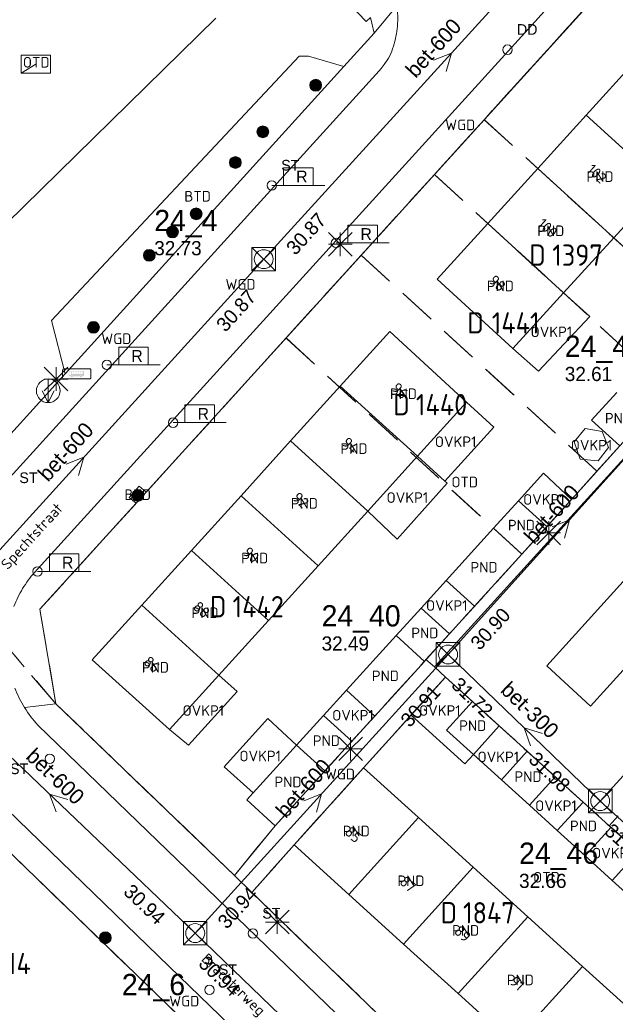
# Model space of a CAD drawing. Header units: metres. Extents: x 207644 to 210135, y 370459 to 373417.
# Tile 146 of 256: x 208581 to 208632, y 371922 to 372005. Entities that reach past the tile are written whole.
import ezdxf
from ezdxf.enums import TextEntityAlignment as Align

# ---------------------------------------------------------------- set-up
doc = ezdxf.new("R2010")
doc.units = ezdxf.units.M
doc.linetypes.add('HIDDEN2', pattern=[4.7625, 3.175, -1.5875])
for name, color, linetype in [('BTD', 7, 'Continuous'), ('combi_kolk', 7, 'Continuous'), ('CON_BxH300x300mm', 7, 'Continuous'), ('CON_BxH600x600mm', 7, 'Continuous'), ('DMM_BxH300x300mm', 7, 'Continuous'), ('DMM_BxH600x600mm', 7, 'Continuous'), ('GB', 1, 'Continuous'), ('GB07', 1, 'Continuous'), ('GB11', 1, 'Continuous'), ('INV_BxH300x300mm', 7, 'Continuous'), ('INV_BxH600x600mm', 7, 'Continuous'), ('KAD_perceelnummer', 212, 'Continuous'), ('KAD_sectie', 212, 'Continuous'), ('KAD_Vastgesteld_Perceel', 212, 'Continuous'), ('KO_INSPECTIE', 7, 'Continuous'), ('NAR', 7, 'Continuous'), ('NLV_inspectieput', 7, 'Continuous'), ('NNR_inspectieput', 7, 'Continuous'), ('NOD_inspectieput', 7, 'Continuous'), ('ORL', 7, 'Continuous'), ('OTD', 7, 'Continuous'), ('OVKP1', 7, 'Continuous'), ('PIJL', 7, 'Continuous'), ('PND', 7, 'Continuous'), ('WGD', 7, 'Continuous')]:
    doc.layers.add(name, color=color, linetype=linetype)
for name, color, linetype, lineweight in [('GMV', 7, 'Continuous', 25), ('GP1', 7, 'Continuous', 30), ('Q21_lantaarnpaal', 1, 'Continuous', 0), ('Q23_kolk', 153, 'Continuous', 0), ('Q26_boom', 72, 'Continuous', 0), ('Q28_rioolput', 153, 'Continuous', 0), ('Q48_bushaltepaal', 7, 'Continuous', 0), ('Q49_afvalbak-NGDW', 8, 'Continuous', 0), ('Q89_trottoirkolk_rechts', 153, 'Continuous', 0)]:
    doc.layers.add(name, color=color, linetype=linetype, lineweight=lineweight)
doc.styles.add('ISO', font='isocpeur.ttf', dxfattribs={"height": 1})
doc.styles.add('ISOCP', font='ISOCP.shx', dxfattribs={"height": 1.8})

# ---------------------------------------------------------------- blocks, each defined once
blk = doc.blocks.new('ACMAP_ANN_TEMPLATE_Vastgesteld_Perceelnummer')
at = {"layer": 'KAD_perceelnummer', "style": 'ISOCP'}
blk.add_attdef('Perceelnummer', text='', height=1.8, dxfattribs=at).set_placement((0, 0), align=Align.MIDDLE)
at = {"layer": 'KAD_sectie', "style": 'ISOCP'}
blk.add_attdef('sectie', text='', height=1.8, dxfattribs=at).set_placement((-2.7, 0), align=Align.MIDDLE_RIGHT)
blk = doc.blocks.new('q48')
h = blk.add_hatch(color=256)
h.paths.add_polyline_path([(0.613, 0.399), (0.613, 0.478), (0.593, 0.661), (-0.615, 0.66), (-0.609, 0.617), (-0.688, 0.438), (-0.668, 0.235), (-0.677, 0.235), (-0.677, 0.202), (-0.53, 0.202, -0.963509), (-0.333, 0.202), (0.238, 0.202, -0.963509), (0.435, 0.202), (0.613, 0.261)])
h.paths.add_polyline_path([(-0.05, 0.399), (-0.05, 0.639), (0.125, 0.639), (0.125, 0.399)], flags=16)
h.paths.add_polyline_path([(0.147, 0.399), (0.147, 0.639), (0.322, 0.639), (0.322, 0.399)], flags=16)
h.paths.add_polyline_path([(-0.072, 0.399), (-0.247, 0.399), (-0.247, 0.639), (-0.072, 0.639)], flags=16)
h.paths.add_polyline_path([(0.344, 0.399), (0.344, 0.639), (0.499, 0.639), (0.499, 0.399)], flags=16)
h.paths.add_polyline_path([(-0.269, 0.399), (-0.442, 0.399), (-0.442, 0.639), (-0.269, 0.639)], flags=16)
h.paths.add_polyline_path([(-0.486, 0.399), (-0.525, 0.32), (-0.65, 0.32), (-0.661, 0.435), (-0.58, 0.617), (-0.486, 0.617)], flags=16)
h.paths.add_polyline_path([(0.42, 0.197, 1), (0.265, 0.197, 1)])
h.paths.add_polyline_path([(-0.348, 0.197, 1), (-0.504, 0.197, 1)])
blk.add_lwpolyline([(-1.1, 0), (1.1, 0, 0.414214), (1.2, 0.1), (1.2, 0.735, 0.414214), (1.1, 0.835), (-1.1, 0.835, 0.414214), (-1.2, 0.735), (-1.2, 0.1, 0.414214)], format="xyb", close=True)
at = {"color": 5}
blk.add_lwpolyline([(0, 0), (0, 0), (0, 0), (0, 0), (0, 0), (0, 0)], dxfattribs=at)
blk = doc.blocks.new('Q21')
for p, q in [((-1, 1), (0, 0)), ((0, 1), (0, 0)), ((0, 0), (1, 1)), ((-1, 0), (0, 0)), ((-1, -1), (0, 0)), ((0, 0), (1, 0)), ((0, 0), (0, -1)), ((0, 0), (1, -1))]:
    blk.add_line(p, q)
blk = doc.blocks.new('Q89')
for p, q in [((1, 0), (0, 0)), ((3.5, 0), (4.5, 0))]:
    blk.add_line(p, q)
blk.add_lwpolyline([(1, 0), (3.5, 0), (3.5, 1.5), (1, 1.5), (1, 0)])
blk.add_text('R', height=1).set_placement((2.066, 0.247))
blk = doc.blocks.new('Q49')
blk.add_line((0, 1), (0, -1))
blk.add_lwpolyline([(-0.5, 0), (0, -1), (0.5, 0)])
blk.add_circle((0, 0), 1)
blk = doc.blocks.new('Q23')
blk.add_line((-1.25, -0.75), (0, 0))
blk.add_lwpolyline([(-1.25, -0.75), (1.25, -0.75), (1.25, 0.75), (-1.25, 0.75), (-1.25, -0.75)])
blk = doc.blocks.new('Q26')
blk.add_hatch(color=256).paths.add_polyline_path([(-0.452, -0.01, 1), (0.548, -0.01, 1)])
blk.add_circle((0.048, -0.01), 0.5)
blk = doc.blocks.new('Q28')
at = {"linetype": 'Continuous'}
for p, q in [((-1, -1), (1, 1)), ((-1, 1), (1, -1))]:
    blk.add_line(p, q, dxfattribs=at)
blk.add_lwpolyline([(1, 1), (1, -1), (-1, -1), (-1, 1)], close=True)

msp = doc.modelspace()

# ---------------------------------------------------------------- linework, layer by layer
at = {"layer": 'combi_kolk', "color": 253, "lineweight": 13}
for centre in [(208622.47, 372002.31), (208602.51, 371990.83), (208607.95, 371985.97), (208588.55, 371975.65), (208594.16, 371970.76), (208582.68, 371958.17), (208583.71, 371942.33), (208600.91, 371927.55), (208597.23, 371922.78)]:
    msp.add_circle(centre, 0.4, dxfattribs=at)
at = {"layer": 'CON_BxH300x300mm', "color": 253, "linetype": 'Continuous', "lineweight": 13}
for points in [[(208651.14, 371961.67), (208630.32, 371938.75)], [(208617.44, 371951.15), (208630.32, 371938.75)], [(208630.32, 371938.75), (208641.31, 371928.79)]]:
    msp.add_lwpolyline(points, dxfattribs=at)
at = {"layer": 'CON_BxH600x600mm', "color": 253, "linetype": 'Continuous', "lineweight": 13}
for points in [[(208633.6, 372019.43), (208601.83, 371984.59)], [(208601.83, 371984.59), (208571.37, 371951.1)], [(208617.44, 371951.15), (208638.03, 371973.95)], [(208571.37, 371951.1), (208596.03, 371927.58)], [(208596.03, 371927.58), (208617.44, 371951.15)], [(208596.03, 371927.58), (208630.46, 371894.38)]]:
    msp.add_lwpolyline(points, dxfattribs=at)
at = {"layer": 'GB', "color": 253, "linetype": 'Continuous', "lineweight": 13}
for points in [[(208629.129, 371996.769), (208633.333, 372001.395)], [(208625.028, 371992.256), (208629.129, 371996.769)], [(208620.807, 371987.61), (208625.028, 371992.256)], [(208635.582, 371990.905), (208631.465, 371986.396)], [(208620.807, 371987.61), (208616.519, 371982.891)], [(208631.465, 371986.396), (208627.215, 371981.741)], [(208616.519, 371982.891), (208622.928, 371977.045)], [(208627.215, 371981.741), (208622.928, 371977.045)], [(208608.313, 371973.839), (208612.517, 371978.468)], [(208612.517, 371978.468), (208619.004, 371972.506)], [(208604.11, 371969.21), (208608.313, 371973.839)], [(208629.585, 371970.977), (208631.718, 371973.325)], [(208614.836, 371967.916), (208619.004, 371972.506)], [(208631.982, 371968.798), (208629.585, 371970.977)], [(208599.907, 371964.581), (208604.11, 371969.21)], [(208595.704, 371959.952), (208599.907, 371964.581)], [(208621.293, 371961.834), (208623.403, 371964.156)], [(208610.633, 371963.287), (208606.43, 371958.657)], [(208617.277, 371957.416), (208621.293, 371961.834)], [(208625.807, 371961.97), (208623.689, 371959.641)], [(208591.501, 371955.323), (208595.704, 371959.952)], [(208619.689, 371955.243), (208623.689, 371959.641)], [(208606.43, 371958.657), (208602.227, 371954.028)], [(208587.298, 371950.694), (208591.501, 371955.323)], [(208613.032, 371952.747), (208615.155, 371955.082)], [(208602.227, 371954.028), (208598.025, 371949.398)], [(208608.827, 371948.121), (208613.032, 371952.747)], [(208615.567, 371950.712), (208617.556, 371952.898)], [(208593.843, 371944.792), (208587.298, 371950.694)], [(208615.432, 371950.564), (208615.567, 371950.712)], [(208611.226, 371945.939), (208615.432, 371950.564)], [(208598.025, 371949.398), (208593.843, 371944.792)], [(208621.767, 371945.112), (208619.498, 371947.168)], [(208604.618, 371943.491), (208606.886, 371945.986)], [(208619.579, 371942.697), (208617.31, 371944.753)], [(208607.016, 371941.31), (208609.285, 371943.805)], [(208624.141, 371942.96), (208626.515, 371940.808)], [(208610.277, 371941.559), (208604.405, 371935.05)], [(208610.277, 371941.559), (208614.923, 371937.351)], [(208602.787, 371936.661), (208607.016, 371941.31)], [(208621.953, 371940.545), (208624.327, 371938.393)], [(208600.391, 371938.842), (208600.946, 371939.452)], [(208602.787, 371936.661), (208600.391, 371938.842)], [(208628.875, 371938.67), (208631.087, 371936.666)], [(208614.923, 371937.351), (208619.553, 371933.157)], [(208631.238, 371936.529), (208631.087, 371936.666)], [(208629.046, 371934.116), (208626.686, 371936.254)], [(208609.033, 371930.854), (208604.405, 371935.05)], [(208619.553, 371933.157), (208624.183, 371928.963)], [(208633.617, 371929.972), (208631.332, 371932.044)], [(208613.662, 371926.658), (208609.033, 371930.854)], [(208624.183, 371928.963), (208628.814, 371924.769)], [(208618.291, 371922.463), (208613.662, 371926.658)], [(208628.814, 371924.769), (208633.445, 371920.575)], [(208622.92, 371918.267), (208618.291, 371922.463)]]:
    msp.add_lwpolyline(points, dxfattribs=at)
at = {"layer": 'GB07', "color": 253, "linetype": 'Continuous', "lineweight": 13}
for points in [[(208629.129, 371996.769), (208635.582, 371990.905)], [(208625.028, 371992.256), (208631.465, 371986.396)], [(208620.807, 371987.61), (208627.215, 371981.741)], [(208614.836, 371967.916), (208608.313, 371973.839)], [(208610.633, 371963.287), (208604.11, 371969.21)], [(208606.43, 371958.657), (208599.907, 371964.581)], [(208621.293, 371961.834), (208623.689, 371959.641)], [(208602.227, 371954.028), (208595.704, 371959.952)], [(208617.277, 371957.416), (208619.689, 371955.243)], [(208598.025, 371949.398), (208591.501, 371955.323)], [(208613.032, 371952.747), (208615.432, 371950.564)], [(208608.827, 371948.121), (208611.226, 371945.939)], [(208619.579, 371942.697), (208621.767, 371945.112)], [(208604.618, 371943.491), (208607.016, 371941.31)], [(208624.327, 371938.393), (208626.515, 371940.808)], [(208614.923, 371937.351), (208609.033, 371930.854)], [(208629.046, 371934.116), (208631.238, 371936.529)], [(208619.553, 371933.157), (208613.662, 371926.658)], [(208624.183, 371928.963), (208618.291, 371922.463)], [(208628.814, 371924.769), (208622.92, 371918.267)]]:
    msp.add_lwpolyline(points, dxfattribs=at)
at = {"layer": 'GB11', "color": 253, "linetype": 'Continuous', "lineweight": 13}
for points in [[(208614.836, 371967.916), (208610.633, 371963.287)], [(208623.403, 371964.156), (208625.807, 371961.97)], [(208615.155, 371955.082), (208617.556, 371952.898)], [(208619.498, 371947.168), (208617.31, 371944.753)], [(208606.886, 371945.986), (208609.285, 371943.805)], [(208600.946, 371939.452), (208604.618, 371943.491)], [(208621.953, 371940.545), (208624.141, 371942.96)], [(208626.686, 371936.254), (208628.875, 371938.67)], [(208631.332, 371932.044), (208633.522, 371934.454)]]:
    msp.add_lwpolyline(points, dxfattribs=at)
at = {"layer": 'GMV', "color": 253, "linetype": 'Continuous', "lineweight": 13}
for points in [[(208632.739, 372009.878), (208591.888, 371964.894)], [(208605.697, 372009.705), (208610.509, 372004.7)], [(208582.427, 371958.088), (208627.302, 372007.459)], [(208611.189, 372003.711), (208613.086, 372006.02)], [(208578.513, 371986.135), (208597.778, 372004.974)], [(208610.509, 372004.7), (208610.869, 372005.046)], [(208610.869, 372005.046), (208610.984, 372004.567)], [(208610.984, 372004.567), (208611.189, 372003.711)], [(208608.614, 372000.874), (208611.189, 372003.711)], [(208603.19, 372000), (208604.833, 372001.75)], [(208604.833, 372001.75), (208605.609, 372001.75)], [(208605.609, 372001.75), (208608.614, 372000.874)], [(208585.028, 371974.884), (208608.614, 372000.874)], [(208611.777, 372000.714), (208611.596, 372000.533)], [(208612.041, 372001.055), (208611.777, 372000.714)], [(208612.287, 372001.41), (208612.041, 372001.055)], [(208611.596, 372000.533), (208576.689, 371962.152)], [(208583.852, 371979.406), (208603.19, 372000)], [(208659.362, 371997.444), (208616.277, 371950.11)], [(208625.789, 371950.182), (208659.937, 371987.879)], [(208663.715, 371984.453), (208629.51, 371946.784)], [(208585.028, 371974.884), (208583.852, 371979.406)], [(208580.134, 371969.491), (208585.028, 371974.884)], [(208627.885, 371964.254), (208631.982, 371968.798)], [(208591.29, 371965.386), (208590.428, 371964.443)], [(208591.888, 371964.894), (208591.022, 371963.94)], [(208591.888, 371964.894), (208591.29, 371965.386)], [(208590.428, 371964.443), (208591.022, 371963.94)], [(208627.885, 371964.254), (208625.807, 371961.97)], [(208591.022, 371963.94), (208582.881, 371954.976)], [(208582.881, 371954.976), (208584.239, 371946.97)], [(208617.556, 371952.898), (208619.689, 371955.243)], [(208615.567, 371950.712), (208616.277, 371950.11)], [(208617.228, 371949.224), (208616.277, 371950.11)], [(208629.51, 371946.784), (208625.789, 371950.182)], [(208614.312, 371946.027), (208617.228, 371949.224)], [(208619.498, 371947.168), (208617.228, 371949.224)], [(208584.239, 371946.97), (208581.584, 371946.653)], [(208584.239, 371946.97), (208599.354, 371932.467)], [(208609.285, 371943.805), (208611.226, 371945.939)], [(208614.312, 371946.027), (208610.277, 371941.559)], [(208629.068, 371900.404), (208582.713, 371945.178)], [(208621.767, 371945.112), (208624.141, 371942.96)], [(208626.515, 371940.808), (208628.875, 371938.67)], [(208593.812, 371924.763), (208577.327, 371940.674)], [(208593.531, 371921.655), (208575.771, 371938.806)], [(208631.087, 371936.666), (208631.85, 371937.511)], [(208599.354, 371932.467), (208602.787, 371936.661)], [(208631.238, 371936.529), (208633.522, 371934.454)], [(208604.405, 371935.05), (208600.813, 371931.027)], [(208599.354, 371932.467), (208600.813, 371931.027)], [(208600.813, 371931.027), (208633.361, 371899.635)], [(208617.025, 371902.329), (208593.812, 371924.763)], [(208609.714, 371906.068), (208593.531, 371921.655)]]:
    msp.add_lwpolyline(points, dxfattribs=at)
for points in [[(208613.143, 372005.61, -0.062105), (208613.095, 372003.871)], [(208613.095, 372003.871, -0.04738), (208612.671, 372002.183)], [(208612.671, 372002.183, -0.059585), (208612.287, 372001.41)], [(208581.418, 371956.723, -0.047252), (208582.427, 371958.088)], [(208580.676, 371955.196, -0.047155), (208581.418, 371956.723)], [(208580.751, 371948.313, 0.047677), (208581.584, 371946.653)], [(208582.713, 371945.178, -0.04835), (208581.584, 371946.653)]]:
    msp.add_lwpolyline(points, format="xyb", dxfattribs=at)
at = {"layer": 'GP1', "color": 253, "linetype": 'Continuous', "lineweight": 13}
for points in [[(208627.215, 371981.741), (208629.441, 371979.748)], [(208629.441, 371979.748), (208625.103, 371975.116)], [(208625.103, 371975.116), (208622.928, 371977.045)], [(208619.004, 371972.506), (208621.321, 371970.377)], [(208621.321, 371970.377), (208617.165, 371965.801)], [(208631.026, 371968.645), (208630.135, 371967.523), (208628.631, 371967.672), (208628.103, 371969.133), (208629.036, 371970.275), (208630.476, 371970), (208631.026, 371968.645)], [(208614.836, 371967.916), (208617.165, 371965.801)], [(208617.349, 371965.637), (208617.165, 371965.801)], [(208623.403, 371964.156), (208625.514, 371966.477)], [(208625.514, 371966.477), (208627.885, 371964.254)], [(208613.134, 371960.893), (208617.349, 371965.637)], [(208610.633, 371963.287), (208613.134, 371960.893)], [(208615.155, 371955.082), (208617.277, 371957.416)], [(208598.025, 371949.398), (208599.588, 371948.005)], [(208599.588, 371948.005), (208595.449, 371943.473)], [(208606.886, 371945.986), (208608.827, 371948.121)], [(208598.469, 371941.657), (208602.166, 371945.721)], [(208602.166, 371945.721), (208604.618, 371943.491)], [(208614.312, 371946.027), (208618.86, 371941.904), (208619.579, 371942.697)], [(208595.449, 371943.473), (208593.843, 371944.792)], [(208619.579, 371942.697), (208621.953, 371940.545)], [(208600.946, 371939.452), (208598.469, 371941.657)], [(208626.686, 371936.254), (208624.327, 371938.393)], [(208631.332, 371932.044), (208629.046, 371934.116)]]:
    msp.add_lwpolyline(points, dxfattribs=at)
at = {"layer": 'KAD_Vastgesteld_Perceel', "color": 253, "linetype": 'HIDDEN2', "lineweight": 13}
for points in [[(208637.194, 372014.783), (208620.489, 371996.389), (208616.281, 371991.755), (208610.084, 371984.931), (208603.719, 371977.922), (208582.881, 371954.976), (208584.239, 371946.97), (208551.682, 371985.144), (208555.524, 371988.765), (208551.027, 371993.502), (208547.448, 371990.077), (208545.141, 371992.717), (208550.835, 371998.22), (208554.512, 372001.774), (208558.59, 372005.715)], [(208530.861, 372007.222), (208545.141, 371992.717), (208547.448, 371990.077), (208543.564, 371986.359), (208548.202, 371981.866), (208551.682, 371985.144), (208584.239, 371946.97), (208599.354, 371932.467), (208600.813, 371931.027), (208623.252, 371909.384), (208633.361, 371899.635)], [(208596.041, 371919.237), (208593.531, 371921.655), (208575.771, 371938.806), (208560.209, 371953.73), (208559.133, 371954.851), (208543.827, 371969.746), (208529.739, 371983.314), (208528.738, 371984.289), (208520.839, 371991.887), (208507.51, 372004.822)], [(208640.325, 371928.269), (208617.228, 371949.224), (208615.029, 371946.821), (208610.277, 371941.559), (208604.405, 371935.05), (208600.813, 371931.027), (208599.354, 371932.467), (208602.787, 371936.661), (208623.69, 371959.64), (208627.885, 371964.254), (208630.046, 371966.651), (208631.982, 371968.798)]]:
    msp.add_lwpolyline(points, dxfattribs=at)
for points in [[(208641.747, 372010.649), (208648.215, 372004.742), (208654.815, 371998.754), (208657.238, 371996.586), (208640.5, 371978.17), (208620.489, 371996.389), (208637.194, 372014.783), (208641.747, 372010.649)], [(208616.281, 371991.755), (208620.489, 371996.389), (208640.5, 371978.17), (208636.236, 371973.478), (208616.281, 371991.755)], [(208636.236, 371973.478), (208631.982, 371968.798), (208630.046, 371966.651), (208610.084, 371984.931), (208616.281, 371991.755), (208636.236, 371973.478)], [(208630.046, 371966.651), (208627.885, 371964.254), (208623.69, 371959.64), (208603.719, 371977.922), (208610.084, 371984.931), (208630.046, 371966.651)], [(208599.354, 371932.467), (208584.239, 371946.97), (208582.881, 371954.976), (208603.719, 371977.922), (208623.69, 371959.64), (208602.787, 371936.661), (208599.354, 371932.467)], [(208600.813, 371931.027), (208604.405, 371935.05), (208610.277, 371941.559), (208615.029, 371946.821), (208617.228, 371949.224), (208640.325, 371928.269), (208623.252, 371909.384), (208600.813, 371931.027)], [(208568.124, 371938.735), (208568.537, 371939.165), (208568.766, 371939.356), (208569.012, 371939.524), (208569.445, 371939.763), (208569.895, 371939.966), (208570.364, 371940.124), (208570.848, 371940.227), (208571.55, 371940.297), (208572.255, 371940.294), (208572.723, 371940.249), (208573.186, 371940.167), (208573.641, 371940.048), (208574.224, 371939.832), (208574.776, 371939.547), (208575.293, 371939.203), (208575.771, 371938.806), (208593.531, 371921.655), (208596.041, 371919.237), (208586.855, 371909.724), (208562.777, 371932.877), (208568.124, 371938.735)]]:
    msp.add_lwpolyline(points, close=True, dxfattribs=at)
at = {"layer": 'NOD_inspectieput', "color": 253, "lineweight": 13}
for centre in [(208601.83, 371984.59), (208617.44, 371951.15), (208630.32, 371938.75), (208596.03, 371927.58)]:
    msp.add_circle(centre, 0.8, dxfattribs=at)
at = {"layer": 'PIJL', "color": 253, "lineweight": 13}
for points in [[(208616.21, 372001.43), (208617.72, 372002.01), (208617.28, 372000.46)], [(208585.1, 371967.26), (208586.6, 371967.84), (208586.16, 371966.3)], [(208626.24, 371961.96), (208627.73, 371962.55), (208627.3, 371961)], [(208625.42, 371944.47), (208623.88, 371944.95), (208624.42, 371943.43)], [(208585.24, 371938.87), (208583.7, 371939.34), (208584.25, 371937.83)], [(208605.23, 371938.78), (208606.73, 371939.36), (208606.3, 371937.81)]]:
    msp.add_lwpolyline(points, dxfattribs=at)

# ---------------------------------------------------------------- block references
at = {"layer": 'KAD_Vastgesteld_Perceel', "color": 253, "linetype": 'HIDDEN2', "lineweight": 13}
ref = msp.add_blockref('ACMAP_ANN_TEMPLATE_Vastgesteld_Perceelnummer', (208628.4, 371984.934), dxfattribs=at)
ref.add_attrib('Perceelnummer', '1397', dxfattribs={"layer": 'KAD_perceelnummer', "lineweight": 13, "height": 1.8, "style": 'ISOCP'}).set_placement((208628.4, 371984.934), align=Align.MIDDLE)
ref.add_attrib('sectie', 'D', dxfattribs={"layer": 'KAD_sectie', "lineweight": 13, "height": 1.8, "style": 'ISOCP'}).set_placement((208625.7, 371984.934), align=Align.MIDDLE_RIGHT)
ref = msp.add_blockref('ACMAP_ANN_TEMPLATE_Vastgesteld_Perceelnummer', (208623.162, 371979.203), dxfattribs=at)
ref.add_attrib('Perceelnummer', '1441', dxfattribs={"layer": 'KAD_perceelnummer', "lineweight": 13, "height": 1.8, "style": 'ISOCP'}).set_placement((208623.162, 371979.203), align=Align.MIDDLE)
ref.add_attrib('sectie', 'D', dxfattribs={"layer": 'KAD_sectie', "lineweight": 13, "height": 1.8, "style": 'ISOCP'}).set_placement((208620.462, 371979.203), align=Align.MIDDLE_RIGHT)
ref = msp.add_blockref('ACMAP_ANN_TEMPLATE_Vastgesteld_Perceelnummer', (208616.885, 371972.286), dxfattribs=at)
ref.add_attrib('Perceelnummer', '1440', dxfattribs={"layer": 'KAD_perceelnummer', "lineweight": 13, "height": 1.8, "style": 'ISOCP'}).set_placement((208616.885, 371972.286), align=Align.MIDDLE)
ref.add_attrib('sectie', 'D', dxfattribs={"layer": 'KAD_sectie', "lineweight": 13, "height": 1.8, "style": 'ISOCP'}).set_placement((208614.185, 371972.286), align=Align.MIDDLE_RIGHT)
ref = msp.add_blockref('ACMAP_ANN_TEMPLATE_Vastgesteld_Perceelnummer', (208601.363, 371955.195), dxfattribs=at)
ref.add_attrib('Perceelnummer', '1442', dxfattribs={"layer": 'KAD_perceelnummer', "lineweight": 13, "height": 1.8, "style": 'ISOCP'}).set_placement((208601.363, 371955.195), align=Align.MIDDLE)
ref.add_attrib('sectie', 'D', dxfattribs={"layer": 'KAD_sectie', "lineweight": 13, "height": 1.8, "style": 'ISOCP'}).set_placement((208598.663, 371955.195), align=Align.MIDDLE_RIGHT)
ref = msp.add_blockref('ACMAP_ANN_TEMPLATE_Vastgesteld_Perceelnummer', (208620.892, 371929.304), dxfattribs=at)
ref.add_attrib('Perceelnummer', '1847', dxfattribs={"layer": 'KAD_perceelnummer', "lineweight": 13, "height": 1.8, "style": 'ISOCP'}).set_placement((208620.892, 371929.304), align=Align.MIDDLE)
ref.add_attrib('sectie', 'D', dxfattribs={"layer": 'KAD_sectie', "lineweight": 13, "height": 1.8, "style": 'ISOCP'}).set_placement((208618.192, 371929.304), align=Align.MIDDLE_RIGHT)
ref = msp.add_blockref('ACMAP_ANN_TEMPLATE_Vastgesteld_Perceelnummer', (208580.507, 371925.011), dxfattribs=at)
ref.add_attrib('Perceelnummer', '914', dxfattribs={"layer": 'KAD_perceelnummer', "lineweight": 13, "height": 1.8, "style": 'ISOCP'}).set_placement((208580.507, 371925.011), align=Align.MIDDLE)
ref.add_attrib('sectie', 'D', dxfattribs={"layer": 'KAD_sectie', "lineweight": 13, "height": 1.8, "style": 'ISOCP'}).set_placement((208577.807, 371925.011), align=Align.MIDDLE_RIGHT)
at = {"layer": 'Q21_lantaarnpaal', "color": 253}
for p in [(208608.31, 371985.852), (208584.252, 371974.444), (208625.966, 371961.429), (208609.182, 371943.169), (208602.973, 371928.509)]:
    msp.add_blockref('Q21', p, dxfattribs=at)
at = {"layer": 'Q23_kolk', "color": 253}
msp.add_blockref('Q23', (208582.537, 372001.085), dxfattribs=at)
at = {"layer": 'Q26_boom', "color": 253}
for p in [(208606.184, 371999.313), (208601.706, 371995.37), (208599.378, 371992.777), (208596.058, 371988.431), (208594.054, 371986.904), (208592.089, 371984.927), (208587.366, 371978.834), (208591.122, 371964.607), (208588.371, 371927.197)]:
    msp.add_blockref('Q26', p, dxfattribs=at)
at = {"layer": 'Q28_rioolput', "color": 253}
for p in [(208601.825, 371984.591), (208617.439, 371951.154), (208630.319, 371938.747), (208596.025, 371927.576)]:
    msp.add_blockref('Q28', p, dxfattribs=at)
at = {"layer": 'Q48_bushaltepaal', "color": 253}
msp.add_blockref('q48', (208586.004, 371974.473), dxfattribs=at)
at = {"layer": 'Q49_afvalbak-NGDW', "color": 253}
msp.add_blockref('Q49', (208583.583, 371973.454), dxfattribs=at)
at = {"layer": 'Q89_trottoirkolk_rechts', "color": 253}
for p in [(208602.512, 371990.829), (208607.953, 371985.966), (208588.552, 371975.654), (208594.161, 371970.761), (208582.68, 371958.174)]:
    msp.add_blockref('Q89', p, dxfattribs=at)

# ---------------------------------------------------------------- texts
at = {"layer": 'BTD', "color": 253, "linetype": 'Continuous', "lineweight": 13, "style": 'ISO'}
for p in [(208596.233, 371989.911), (208591.158, 371964.666)]:
    msp.add_text('BTD', height=0.9, dxfattribs=at).set_placement(p, align=Align.MIDDLE_CENTER)
at = {"layer": 'DMM_BxH300x300mm', "color": 253, "lineweight": 13}
msp.add_text('bet-300', height=1.3, rotation=316.09, dxfattribs=at).set_placement((208621.79, 371948.03))
at = {"layer": 'DMM_BxH600x600mm', "color": 253, "lineweight": 13}
for rotation, p in [(47.64, (208614.69, 371999.84)), (47.71, (208583.56, 371965.68)), (47.92, (208624.72, 371960.4)), (316.36, (208581.6, 371942.41)), (47.75, (208603.7, 371937.21))]:
    msp.add_text('bet-600', height=1.3, rotation=rotation, dxfattribs=at).set_placement(p)
at = {"layer": 'INV_BxH300x300mm', "color": 253, "lineweight": 13}
for s, rotation, p in [('31.72', 316.09, (208617.63, 371948.47)), ('31.98', 316.09, (208624.17, 371942.17)), ('31.98', 317.81, (208630.59, 371936.07))]:
    msp.add_text(s, height=1.2, rotation=rotation, dxfattribs=at).set_placement(p)
at = {"layer": 'INV_BxH600x600mm', "color": 253, "lineweight": 13}
for s, rotation, p in [('30.87', 47.64, (208604.51, 371984.85)), ('30.87', 47.71, (208598.59, 371978.35)), ('30.90', 47.92, (208620.12, 371951.43)), ('30.91', 47.75, (208614.2, 371944.91)), ('30.94', 316.36, (208589.87, 371930.97)), ('30.94', 47.75, (208598.71, 371927.85)), ('30.94', 316.04, (208596.22, 371924.9))]:
    msp.add_text(s, height=1.2, rotation=rotation, dxfattribs=at).set_placement(p)
at = {"layer": 'KO_INSPECTIE', "color": 253, "lineweight": 13}
for s, p in [('DD', (208623.27, 372003.57)), ('ST', (208603.31, 371992.09)), ('ST', (208581.14, 371965.65)), ('ST', (208580.35, 371941.03)), ('ST', (208601.71, 371928.81)), ('ST', (208598.03, 371924.04))]:
    msp.add_text(s, height=0.9, dxfattribs=at).set_placement(p)
at = {"layer": 'NAR', "color": 253, "linetype": 'Continuous', "lineweight": 13, "style": 'ISO'}
for s, rotation, p in [('102', 317.7, (208630.037, 371991.82)), ('100', 317.7, (208625.867, 371987.231)), ('98', 317.6, (208621.618, 371982.554)), ('96', 317.8, (208613.377, 371973.465)), ('94', 317.8, (208609.174, 371968.836)), ('92', 317.8, (208604.97, 371964.207)), ('90', 317.8, (208600.767, 371959.578)), ('88', 317.8, (208596.564, 371954.949)), ('86', 317.8, (208592.362, 371950.32)), ('85', 317.8, (208609.4, 371935.92)), ('87', 317.8, (208614.035, 371931.719)), ('89', 317.8, (208618.664, 371927.523)), ('91', 317.8, (208623.293, 371923.328))]:
    msp.add_text(s, height=0.9, rotation=rotation, dxfattribs=at).set_placement(p, align=Align.MIDDLE_CENTER)
at = {"layer": 'NLV_inspectieput', "color": 253, "lineweight": 13}
for s, p in [('32.73', (208592.56, 371984.92)), ('32.61', (208627.32, 371974.28)), ('32.49', (208606.73, 371951.48)), ('32.66', (208623.45, 371931.4))]:
    msp.add_text(s, height=1.2, dxfattribs=at).set_placement(p)
at = {"layer": 'NNR_inspectieput', "color": 253, "lineweight": 13}
for s, p in [('24_4', (208592.56, 371986.96)), ('24_41', (208627.32, 371976.32)), ('24_40', (208606.73, 371953.52)), ('24_46', (208623.45, 371933.44)), ('24_6', (208589.82, 371922.33))]:
    msp.add_text(s, height=1.8, dxfattribs=at).set_placement(p)
at = {"layer": 'ORL', "color": 253, "linetype": 'Continuous', "lineweight": 13, "style": 'ISO'}
for s, rotation, p in [('Spechtstraat', 47.7, (208582.192, 371961.158)), ('Brachterweg', 315.9, (208599.276, 371923.23))]:
    msp.add_text(s, height=0.9, rotation=rotation, dxfattribs=at).set_placement(p, align=Align.MIDDLE_CENTER)
at = {"layer": 'OTD', "color": 253, "linetype": 'Continuous', "lineweight": 13, "style": 'ISO'}
for p in [(208582.566, 372001.246), (208618.848, 371965.739), (208625.77, 371932.306)]:
    msp.add_text('OTD', height=0.9, dxfattribs=at).set_placement(p, align=Align.MIDDLE_CENTER)
at = {"layer": 'OVKP1', "color": 253, "linetype": 'Continuous', "lineweight": 13, "style": 'ISO'}
for p in [(208626.185, 371978.442), (208618.079, 371969.147), (208629.583, 371968.855), (208613.991, 371964.422), (208625.553, 371964.265), (208617.329, 371955.293), (208596.716, 371946.408), (208616.743, 371946.412), (208609.385, 371946.008), (208601.528, 371942.56), (208621.692, 371942.488), (208626.572, 371938.358), (208631.389, 371934.348)]:
    msp.add_text('OVKP1', height=0.9, dxfattribs=at).set_placement(p, align=Align.MIDDLE_CENTER)
at = {"layer": 'PND', "color": 253, "linetype": 'Continuous', "lineweight": 13, "style": 'ISO'}
for p in [(208630.305, 371991.576), (208626.136, 371986.988), (208621.867, 371982.326), (208613.659, 371973.202), (208631.863, 371971.134), (208609.473, 371968.563), (208605.27, 371963.934), (208623.65, 371962.091), (208601.067, 371959.305), (208620.483, 371958.53), (208596.864, 371954.676), (208615.473, 371952.973), (208592.662, 371950.063), (208612.13, 371949.344), (208619.526, 371945.132), (208607.131, 371943.862), (208603.884, 371940.37), (208624.206, 371940.82), (208609.664, 371936.215), (208628.904, 371936.651), (208614.293, 371932.005), (208618.923, 371927.811), (208623.553, 371923.617)]:
    msp.add_text('PND', height=0.9, dxfattribs=at).set_placement(p, align=Align.MIDDLE_CENTER)
at = {"layer": 'WGD', "color": 253, "linetype": 'Continuous', "lineweight": 13, "style": 'ISO'}
for p in [(208618.467, 371995.951), (208599.869, 371982.459), (208589.351, 371977.861), (208608.291, 371941.035), (208595.106, 371921.825)]:
    msp.add_text('WGD', height=0.9, dxfattribs=at).set_placement(p, align=Align.MIDDLE_CENTER)

doc.saveas('drawing.dxf')
